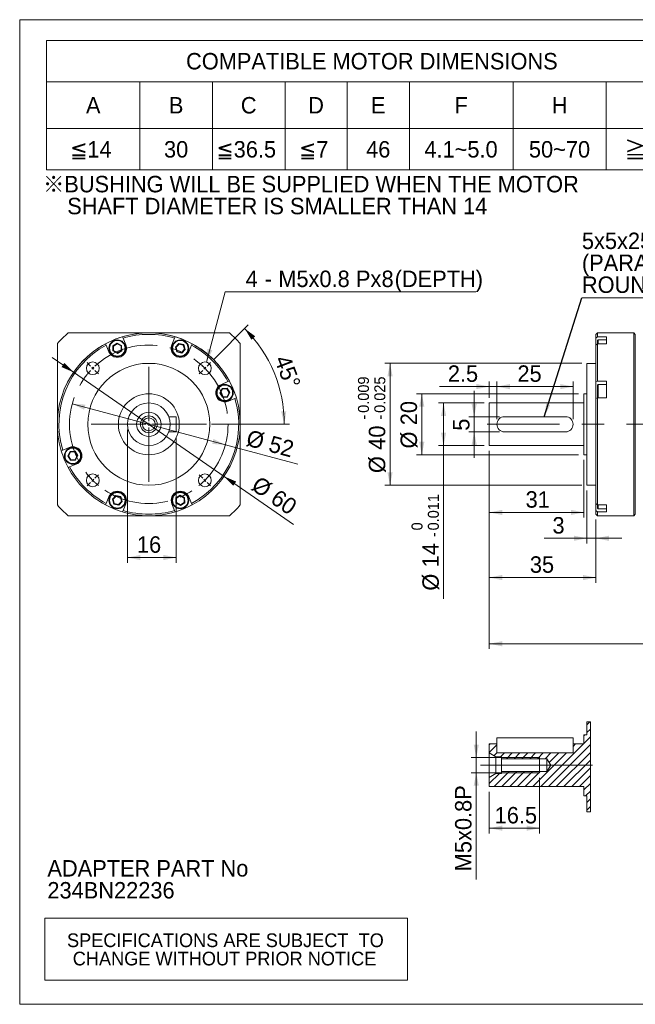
# Model space of a CAD drawing. Header units: millimetres. Extents: x 17 to 488, y 17 to 340.
# Tile 1 of 3: x 17 to 219, y 17 to 340. Entities that reach past the tile are written whole.
import ezdxf

# ---------------------------------------------------------------- set-up
doc = ezdxf.new("R2010")
doc.units = ezdxf.units.MM
doc.header["$LTSCALE"] = 1.7
doc.linetypes.add('CENTERX2', pattern=[20.32, 12.7, -2.54, 2.54, -2.54])
doc.styles.add('SLDTEXTSTYLE0', font='ARIAL.TTF', dxfattribs={"width": 0.948})
doc.styles.add('SLDTEXTSTYLE4', font='ARIAL.TTF', dxfattribs={"width": 0.948, "bigfont": 'bigfont'})
doc.styles.add('SLDTEXTSTYLE5', font='MINGLIU.TTC', dxfattribs={"bigfont": 'bigfont'})
doc.styles.get("Standard").update_dxf_attribs({"font": 'ARIAL.TTF'})
doc.dimstyles.new('SLDDIMSTYLE0', dxfattribs={"dimtxt": 5.23937, "dimasz": 4.25, "dimexe": 0, "dimexo": 0.0625, "dimgap": 1.309843, "dimtad": 1, "dimdec": 4, "dimrnd": 1e-09, "dimzin": 12, "dimdsep": 46, "dimtxsty": 'SLDTEXTSTYLE0', "dimsah": 1, "dimcen": 0.09, "dimadec": 0, "dimazin": 0, "dimtfac": 1, "dimtdec": 4, "dimtmove": 0, "dimatfit": 3, "dimfxl": 0, "dimtolj": 1, "dimtzin": 12, "dimarcsym": 0})
doc.dimstyles.new('SLDDIMSTYLE1', dxfattribs={"dimtxt": 5.23937, "dimasz": 4.25, "dimexe": 0, "dimexo": 0.0625, "dimgap": 1.309843, "dimtad": 1, "dimdec": 4, "dimlfac": 1.7, "dimzin": 12, "dimdsep": 46, "dimtxsty": 'SLDTEXTSTYLE0', "dimsah": 1, "dimcen": 0.09, "dimadec": 4, "dimazin": 0, "dimtfac": 1, "dimtdec": 4, "dimtofl": 0, "dimtmove": 0, "dimatfit": 3, "dimfxl": 0, "dimtolj": 1, "dimtzin": 12, "dimarcsym": 0})
doc.dimstyles.new('SLDDIMSTYLE2', dxfattribs={"dimtxt": 5.23937, "dimasz": 4.25, "dimexe": 0, "dimexo": 0.0625, "dimgap": 1.309843, "dimtad": 1, "dimdec": 4, "dimrnd": 1e-09, "dimzin": 12, "dimdsep": 46, "dimtxsty": 'SLDTEXTSTYLE0', "dimsah": 1, "dimcen": 0.09, "dimadec": 0, "dimazin": 0, "dimtfac": 1, "dimtdec": 4, "dimtofl": 0, "dimtmove": 0, "dimatfit": 3, "dimfxl": 0, "dimtolj": 1, "dimtzin": 12, "dimarcsym": 0})
doc.dimstyles.new('SLDDIMSTYLE3', dxfattribs={"dimtxt": 5.23937, "dimasz": 4.25, "dimexe": 0, "dimexo": 0.0625, "dimgap": 1.309843, "dimtad": 1, "dimdec": 4, "dimrnd": 1e-09, "dimzin": 12, "dimdsep": 46, "dimtxsty": 'SLDTEXTSTYLE0', "dimsah": 1, "dimcen": 0.09, "dimadec": 0, "dimazin": 0, "dimtfac": 1, "dimtdec": 4, "dimtmove": 0, "dimatfit": 3, "dimfxl": 0, "dimtolj": 1, "dimtzin": 12, "dimarcsym": 0})
doc.dimstyles.new('SLDDIMSTYLE4', dxfattribs={"dimtxt": 5.23937, "dimasz": 4.25, "dimexe": 0, "dimexo": 0.0625, "dimgap": 1.309843, "dimtad": 0, "dimtih": 1, "dimtoh": 1, "dimdec": 0, "dimrnd": 1e-09, "dimzin": 12, "dimdsep": 46, "dimtxsty": 'SLDTEXTSTYLE0', "dimsah": 1, "dimcen": 0.09, "dimadec": 0, "dimazin": 0, "dimtfac": 1, "dimtdec": 4, "dimtofl": 0, "dimtmove": 0, "dimatfit": 3, "dimfxl": 0, "dimtolj": 1, "dimtzin": 12, "dimarcsym": 0})
doc.dimstyles.new('SLDDIMSTYLE5', dxfattribs={"dimtxt": 5.23937, "dimasz": 4.25, "dimexe": 0, "dimexo": 0.0625, "dimgap": 1.309843, "dimtad": 1, "dimdec": 4, "dimrnd": 1e-09, "dimzin": 12, "dimdsep": 46, "dimtxsty": 'SLDTEXTSTYLE0', "dimsah": 1, "dimcen": 0.09, "dimadec": 0, "dimazin": 0, "dimtfac": 1, "dimtdec": 4, "dimtofl": 0, "dimtmove": 0, "dimatfit": 3, "dimfxl": 0, "dimtolj": 1, "dimtzin": 12, "dimarcsym": 0})
doc.dimstyles.new('SLDDIMSTYLE6', dxfattribs={"dimtxt": 5.23937, "dimasz": 4.25, "dimexe": 0, "dimexo": 0.0625, "dimgap": 1.309843, "dimtad": 1, "dimdec": 4, "dimrnd": 1e-09, "dimzin": 12, "dimdsep": 46, "dimtxsty": 'SLDTEXTSTYLE0', "dimsah": 1, "dimcen": 0.09, "dimadec": 0, "dimazin": 0, "dimtol": 1, "dimtm": 0.011, "dimtfac": 1, "dimtdec": 3, "dimtofl": 0, "dimtmove": 0, "dimatfit": 3, "dimfxl": 0, "dimtolj": 1, "dimarcsym": 0})
doc.dimstyles.new('SLDDIMSTYLE7', dxfattribs={"dimtxt": 5.23937, "dimasz": 4.25, "dimexe": 0, "dimexo": 0.0625, "dimgap": 1.309843, "dimtad": 1, "dimdec": 4, "dimrnd": 1e-09, "dimzin": 12, "dimdsep": 46, "dimtxsty": 'SLDTEXTSTYLE0', "dimsah": 1, "dimcen": 0.09, "dimadec": 0, "dimazin": 0, "dimtol": 1, "dimtp": -0.009, "dimtm": 0.025, "dimtfac": 1, "dimtdec": 3, "dimtofl": 0, "dimtmove": 0, "dimatfit": 3, "dimfxl": 0, "dimtolj": 1, "dimarcsym": 0})
doc.dimstyles.new('SLDDIMSTYLE9', dxfattribs={"dimtxt": 0, "dimasz": 4.25, "dimexe": 0, "dimexo": 0.0625, "dimgap": 0, "dimtad": 0, "dimtih": 1, "dimtoh": 1, "dimdec": 0, "dimrnd": 1e-09, "dimzin": 0, "dimdsep": 46, "dimtxsty": 'Standard', "dimsah": 1, "dimcen": 0.09, "dimadec": 0, "dimazin": 0, "dimtfac": 4.25, "dimtdec": 0, "dimtofl": 0, "dimtmove": 0, "dimatfit": 3, "dimfxl": 0, "dimtolj": 1, "dimtzin": 0, "dimarcsym": 0})

# ---------------------------------------------------------------- blocks, each defined once
blk = doc.blocks.new('SW_NOTE_0')
at = {"color": 0, "linetype": 'Continuous', "lineweight": 0, "attachment_point": 1, "style": 'SLDTEXTSTYLE0'}
for s, insert, char_height in [('ADAPTER PART No', (0, 6.96), 5.3975), ('234BN22236', (0, -0.24), 5.397)]:
    blk.add_mtext(s, dxfattribs=dict(at, insert=insert, char_height=char_height))
blk = doc.blocks.new('SW_NOTE_1')
at = {"color": 0, "linetype": 'Continuous', "lineweight": 0, "char_height": 5.3975, "attachment_point": 1}
for s, insert, style in [('\\M+181A6BUSHING WILL BE SUPPLIED WHEN THE MOTOR', (0, 6.96), 'SLDTEXTSTYLE4'), ('    SHAFT DIAMETER IS SMALLER THAN 14', (0, -0.24), 'SLDTEXTSTYLE0')]:
    blk.add_mtext(s, dxfattribs=dict(at, insert=insert, style=style))
blk = doc.blocks.new('SW_TABLEANNOTATION_0')
at = {"color": 0, "linetype": 'Continuous', "lineweight": 0}
for p, q in [((0, 0), (0, -42.5)), ((214.2, 0), (0, 0)), ((214.2, -42.5), (214.2, 0)), ((0, -13.6), (214.2, -13.6)), ((30.6, -13.6), (30.6, -42.5)), ((54.4, -13.6), (54.4, -42.5)), ((78.2, -13.6), (78.2, -42.5)), ((98.6, -13.6), (98.6, -42.5)), ((119, -13.6), (119, -42.5)), ((153, -13.6), (153, -42.5)), ((183.6, -13.6), (183.6, -42.5)), ((0, -28.9), (214.2, -28.9)), ((0, -42.5), (214.2, -42.5))]:
    blk.add_line(p, q, dxfattribs=at)
at = {"color": 0, "linetype": 'Continuous', "lineweight": 0, "attachment_point": 1}
for s, insert, char_height, style in [('COMPATIBLE MOTOR DIMENSIONS', (45.73, -4.13), 5.3975, 'SLDTEXTSTYLE0'), ('A', (12.9, -18.58), 5.4, 'SLDTEXTSTYLE0'), ('B', (40.1, -18.58), 5.4, 'SLDTEXTSTYLE0'), ('C', (63.7, -18.58), 5.4, 'SLDTEXTSTYLE0'), ('D', (85.8, -18.58), 5.4, 'SLDTEXTSTYLE0'), ('E', (106.4, -18.58), 5.4, 'SLDTEXTSTYLE0'), ('F', (133.8, -18.58), 5.4, 'SLDTEXTSTYLE0'), ('H', (165.7, -18.58), 5.4, 'SLDTEXTSTYLE0'), ('L', (196.9, -18.58), 5.4, 'SLDTEXTSTYLE0'), ('\\M+1818514', (7.7, -33.03), 5.397, 'SLDTEXTSTYLE4'), ('30', (38.5, -33.03), 5.397, 'SLDTEXTSTYLE0'), ('\\M+1818536.5', (55.7, -33.03), 5.3975, 'SLDTEXTSTYLE4'), ('\\M+181857', (82.8, -33.03), 5.397, 'SLDTEXTSTYLE4'), ('46', (104.8, -33.03), 5.397, 'SLDTEXTSTYLE0'), ('4.1~5.0', (123.91, -33.03), 5.397, 'SLDTEXTSTYLE0'), ('50~70', (158.2, -33.03), 5.397, 'SLDTEXTSTYLE0'), ('\\M+18186', (189.5, -33.25), 5.397, 'SLDTEXTSTYLE5'), ('C-7', (196.7, -33.13), 5.397, 'SLDTEXTSTYLE0')]:
    blk.add_mtext(s, dxfattribs=dict(at, insert=insert, char_height=char_height, style=style))
blk = doc.blocks.new('SW_TABLEANNOTATION_1')
at = {"color": 0, "linetype": 'Continuous', "lineweight": 0}
for p, q in [((0, 0), (0, -20.4)), ((119, 0), (0, 0)), ((119, -20.4), (119, 0)), ((0, -20.4), (119, -20.4))]:
    blk.add_line(p, q, dxfattribs=at)
at = {"color": 0, "linetype": 'Continuous', "lineweight": 0, "char_height": 4.4979, "attachment_point": 1, "style": 'SLDTEXTSTYLE0'}
for s, insert in [('SPECIFICATIONS ARE SUBJECT  TO ', (7.31, -5.03)), ('CHANGE WITHOUT PRIOR NOTICE', (9.19, -11.03))]:
    blk.add_mtext(s, dxfattribs=dict(at, insert=insert))
blk = doc.blocks.new('*D10')
at = {"color": 7, "linetype": 'Continuous', "lineweight": 0}
for q in [(34.24, 214), (108.25, 194.17)]:
    blk.add_line((84.47, 200.54), q, dxfattribs=at)
for points in [[(34.24, 214), (38.13, 212.08), (38.57, 213.72)], [(84.47, 200.54), (80.59, 202.46), (80.15, 200.82)]]:
    blk.add_solid(points, dxfattribs=at)
at = {"color": 7, "linetype": 'Continuous', "lineweight": 0, "char_height": 5.397, "attachment_point": 1, "rotation": 345, "style": 'SLDTEXTSTYLE0'}
for s, insert in [('%%c', (92.34, 205.61)), ('52', (99.72, 203.64))]:
    blk.add_mtext(s, dxfattribs=dict(at, insert=insert))
blk = doc.blocks.new('*D11')
at = {"color": 7, "linetype": 'Continuous', "lineweight": 0}
for p, q in [((80.78, 228.69), (91.99, 239.9)), ((79.94, 207.27), (105.51, 207.27))]:
    blk.add_line(p, q, dxfattribs=at)
blk.add_arc((59.36, 207.27), 44.45, 0, 45, dxfattribs=at)
for points in [[(90.79, 238.7), (93.02, 234.98), (94.27, 236.12)], [(103.81, 207.27), (104.45, 211.55), (102.75, 211.47)]]:
    blk.add_solid(points, dxfattribs=at)
at = {"color": 7, "linetype": 'Continuous', "lineweight": 0, "insert": (105.53, 230.5), "char_height": 5.397, "attachment_point": 1, "rotation": 290.6738, "style": 'SLDTEXTSTYLE0'}
blk.add_mtext('45°', dxfattribs=at)
blk = doc.blocks.new('*D12')
at = {"color": 7, "linetype": 'Continuous', "lineweight": 0}
for p, q in [((52.36, 205.57), (52.36, 161.87)), ((68.36, 203.07), (68.36, 161.87)), ((68.36, 163.57), (52.36, 163.57))]:
    blk.add_line(p, q, dxfattribs=at)
for points in [[(52.36, 163.57), (56.61, 162.72), (56.61, 164.42)], [(68.36, 163.57), (64.11, 164.42), (64.11, 162.72)]]:
    blk.add_solid(points, dxfattribs=at)
at = {"color": 7, "linetype": 'Continuous', "lineweight": 0, "insert": (55.46, 170.53), "char_height": 5.397, "attachment_point": 1, "style": 'SLDTEXTSTYLE0'}
blk.add_mtext('16', dxfattribs=at)
blk = doc.blocks.new('*D13')
at = {"color": 7, "linetype": 'Continuous', "lineweight": 0}
for p, q in [((34.69, 224.34), (27.7, 229.17)), ((84.03, 190.2), (34.69, 224.34)), ((84.03, 190.2), (106.8, 174.45))]:
    blk.add_line(p, q, dxfattribs=at)
blk.add_arc((59.36, 207.27), 30, 20.0041, 148.5671, dxfattribs=at)
for points in [[(34.69, 224.34), (31.68, 227.45), (30.71, 226.06)], [(84.03, 190.2), (87.04, 187.08), (88.01, 188.48)]]:
    blk.add_solid(points, dxfattribs=at)
at = {"color": 7, "linetype": 'Continuous', "lineweight": 0, "char_height": 5.397, "attachment_point": 1, "rotation": 325.3238, "style": 'SLDTEXTSTYLE0'}
for s, insert in [('%%c', (95.67, 190.59)), ('60', (101.95, 186.24))]:
    blk.add_mtext(s, dxfattribs=dict(at, insert=insert))
blk = doc.blocks.new('*D14')
at = {"color": 7, "linetype": 'Continuous', "lineweight": 0}
for p, q in [((78.29, 227.68), (84.45, 250.73)), ((84.45, 250.73), (166.68, 250.73))]:
    blk.add_line(p, q, dxfattribs=at)
blk.add_solid([(78.29, 227.68), (80.2, 231.57), (78.56, 232.01)], dxfattribs=at)
at = {"color": 7, "linetype": 'Continuous', "lineweight": 0, "attachment_point": 1, "style": 'SLDTEXTSTYLE0'}
for s, insert, char_height in [('4', (91.12, 257.69), 5.4), ('M5x0.8', (101.83, 257.69), 5.397), ('Px', (127.3, 257.69), 5.397), ('8', (135.69, 257.69), 5.4), ('(DEPTH)', (140, 257.69), 5.397), (' - ', (95.43, 257.69), 5.397)]:
    blk.add_mtext(s, dxfattribs=dict(at, insert=insert, char_height=char_height))
blk = doc.blocks.new('SW_CENTERMARKSYMBOL_0')
at = {"color": 0, "linetype": 'Continuous', "lineweight": 0}
for p, q in [((-0.71, 0.71), (-1.84, 1.84)), ((0, 0), (-0.35, 0.35)), ((0, 0), (0.35, -0.35)), ((18.38, -17.38), (18.38, 0.5)), ((36.77, 0), (37.12, 0.35)), ((37.48, 0.71), (38.61, 1.84)), ((0.71, -0.71), (1.84, -1.84)), ((36.06, -0.71), (34.93, -1.84)), ((36.77, 0), (36.42, -0.35)), ((17.38, -18.38), (-0.5, -18.38)), ((18.38, -18.38), (17.88, -18.38)), ((18.38, -18.38), (18.38, -17.88)), ((18.38, -18.38), (18.88, -18.38)), ((18.38, -18.38), (18.38, -18.88)), ((19.38, -18.38), (37.27, -18.38)), ((18.38, -19.38), (18.38, -37.27)), ((0.71, -36.06), (1.84, -34.93)), ((36.06, -36.06), (34.93, -34.93)), ((-0.71, -37.48), (-1.84, -38.61)), ((0, -36.77), (-0.35, -37.12)), ((0, -36.77), (0.35, -36.42)), ((36.77, -36.77), (36.42, -36.42)), ((36.77, -36.77), (37.12, -37.12)), ((37.48, -37.48), (38.61, -38.61))]:
    blk.add_line(p, q, dxfattribs=at)
for start, end in [(135, 136.1018), (133.8982, 135), (129.2704, 132.7963), (47.2037, 50.7296), (45, 46.1018), (137.2037, 140.7296), (43.8982, 45), (39.2704, 42.7963), (219.2704, 222.7963), (317.2037, 320.7296), (223.8982, 225), (225, 226.1018), (227.2037, 230.7296), (309.2704, 312.7963), (313.8982, 315), (315, 316.1018)]:
    blk.add_arc((18.38, -18.38), 26, start, end, dxfattribs=at)
blk = doc.blocks.new('*D16')
at = {"color": 7, "linetype": 'Continuous', "lineweight": 0}
for p, q in [((166.09, 209.77), (166.09, 218.27)), ((174.35, 209.77), (164.39, 209.77)), ((166.09, 209.77), (166.09, 204.77)), ((174.35, 204.77), (164.39, 204.77)), ((166.09, 204.77), (166.09, 196.27))]:
    blk.add_line(p, q, dxfattribs=at)
for points in [[(166.09, 209.77), (166.94, 214.02), (165.24, 214.02)], [(166.09, 204.77), (165.24, 200.52), (166.94, 200.52)]]:
    blk.add_solid(points, dxfattribs=at)
at = {"color": 7, "linetype": 'Continuous', "lineweight": 0, "insert": (159.14, 205.16), "char_height": 5.4, "attachment_point": 1, "rotation": 90, "style": 'SLDTEXTSTYLE0'}
blk.add_mtext('5', dxfattribs=at)
blk = doc.blocks.new('*D17')
at = {"color": 7, "linetype": 'Continuous', "lineweight": 0}
for p, q in [((169.35, 214.27), (154.35, 214.27)), ((156.05, 214.27), (156.05, 200.27)), ((169.35, 200.27), (154.35, 200.27)), ((156.05, 200.27), (156.05, 150))]:
    blk.add_line(p, q, dxfattribs=at)
for points in [[(156.05, 214.27), (155.2, 210.02), (156.9, 210.02)], [(156.05, 200.27), (156.9, 204.52), (155.2, 204.52)]]:
    blk.add_solid(points, dxfattribs=at)
at = {"color": 7, "linetype": 'Continuous', "lineweight": 0, "attachment_point": 1, "rotation": 90, "style": 'SLDTEXTSTYLE0'}
for s, insert, char_height in [('0.011', (150.9, 172.46), 3.598), ('0', (145.54, 172.46), 3.6), ('-', (150.9, 170.26), 3.6), ('14', (149.09, 160.34), 5.397), ('%%c', (149.09, 152.7), 5.397)]:
    blk.add_mtext(s, dxfattribs=dict(at, insert=insert, char_height=char_height))
blk = doc.blocks.new('*D18')
at = {"color": 7, "linetype": 'Continuous', "lineweight": 0}
for p, q in [((200.35, 217.27), (147.2, 217.27)), ((148.9, 217.27), (148.9, 197.27)), ((200.35, 197.27), (147.2, 197.27))]:
    blk.add_line(p, q, dxfattribs=at)
for points in [[(148.9, 217.27), (148.05, 213.02), (149.75, 213.02)], [(148.9, 197.27), (149.75, 201.52), (148.05, 201.52)]]:
    blk.add_solid(points, dxfattribs=at)
at = {"color": 7, "linetype": 'Continuous', "lineweight": 0, "char_height": 5.397, "attachment_point": 1, "rotation": 90, "style": 'SLDTEXTSTYLE0'}
for s, insert in [('20', (141.94, 206.97)), ('%%c', (141.94, 199.33))]:
    blk.add_mtext(s, dxfattribs=dict(at, insert=insert))
blk = doc.blocks.new('*D19')
at = {"color": 7, "linetype": 'Continuous', "lineweight": 0}
for p, q in [((201.35, 227.27), (136.78, 227.27)), ((138.48, 227.27), (138.48, 187.27)), ((201.35, 187.27), (136.78, 187.27))]:
    blk.add_line(p, q, dxfattribs=at)
for points in [[(138.48, 227.27), (137.63, 223.02), (139.33, 223.02)], [(138.48, 187.27), (139.33, 191.52), (137.63, 191.52)]]:
    blk.add_solid(points, dxfattribs=at)
at = {"color": 7, "linetype": 'Continuous', "lineweight": 0, "attachment_point": 1, "rotation": 90, "style": 'SLDTEXTSTYLE0'}
for s, insert, char_height in [('0.009', (127.97, 211.03), 3.598), ('0.025', (133.33, 211.03), 3.598), ('-', (127.97, 208.83), 3.6), ('-', (133.33, 208.83), 3.6), ('40', (131.52, 198.91), 5.397), ('%%c', (131.52, 191.27), 5.397)]:
    blk.add_mtext(s, dxfattribs=dict(at, insert=insert, char_height=char_height))
blk = doc.blocks.new('*D20')
at = {"color": 7, "linetype": 'Continuous', "lineweight": 0}
for p, q in [((171.05, 219.64), (154.75, 219.64)), ((171.05, 215.97), (171.05, 221.34)), ((171.05, 219.64), (173.55, 219.64)), ((173.55, 208.97), (173.55, 221.34)), ((173.55, 219.64), (182.05, 219.64))]:
    blk.add_line(p, q, dxfattribs=at)
for points in [[(171.05, 219.64), (166.8, 220.49), (166.8, 218.79)], [(173.55, 219.64), (177.8, 218.79), (177.8, 220.49)]]:
    blk.add_solid(points, dxfattribs=at)
at = {"color": 7, "linetype": 'Continuous', "lineweight": 0, "insert": (157.45, 226.6), "char_height": 5.397, "attachment_point": 1, "style": 'SLDTEXTSTYLE0'}
blk.add_mtext('2.5', dxfattribs=at)
blk = doc.blocks.new('*D21')
at = {"color": 7, "linetype": 'Continuous', "lineweight": 0}
for p, q in [((173.55, 208.97), (173.55, 221.34)), ((173.55, 219.64), (198.55, 219.64)), ((198.55, 208.97), (198.55, 221.34))]:
    blk.add_line(p, q, dxfattribs=at)
for points in [[(173.55, 219.64), (177.8, 218.79), (177.8, 220.49)], [(198.55, 219.64), (194.3, 220.49), (194.3, 218.79)]]:
    blk.add_solid(points, dxfattribs=at)
at = {"color": 7, "linetype": 'Continuous', "lineweight": 0, "insert": (180.28, 226.6), "char_height": 5.397, "attachment_point": 1, "style": 'SLDTEXTSTYLE0'}
blk.add_mtext('25', dxfattribs=at)
blk = doc.blocks.new('*D22')
at = {"color": 7, "linetype": 'Continuous', "lineweight": 0}
for p, q in [((171.05, 198.57), (171.05, 176.66)), ((202.05, 195.57), (202.05, 176.66)), ((171.05, 178.36), (202.05, 178.36))]:
    blk.add_line(p, q, dxfattribs=at)
for points in [[(171.05, 178.36), (175.3, 177.51), (175.3, 179.21)], [(202.05, 178.36), (197.8, 179.21), (197.8, 177.51)]]:
    blk.add_solid(points, dxfattribs=at)
at = {"color": 7, "linetype": 'Continuous', "lineweight": 0, "insert": (182.96, 185.32), "char_height": 5.397, "attachment_point": 1, "style": 'SLDTEXTSTYLE0'}
blk.add_mtext('31', dxfattribs=at)
blk = doc.blocks.new('*D23')
at = {"color": 7, "linetype": 'Continuous', "lineweight": 0}
for p, q in [((171.05, 198.57), (171.05, 133.57)), ((312.95, 175.57), (312.95, 133.57)), ((171.05, 135.27), (312.95, 135.27))]:
    blk.add_line(p, q, dxfattribs=at)
for points in [[(171.05, 135.27), (175.3, 134.42), (175.3, 136.12)], [(312.95, 135.27), (308.7, 136.12), (308.7, 134.42)]]:
    blk.add_solid(points, dxfattribs=at)
at = {"color": 7, "linetype": 'Continuous', "lineweight": 0, "insert": (235.76, 142.23), "char_height": 5.397, "attachment_point": 1, "style": 'SLDTEXTSTYLE0'}
blk.add_mtext('141.9', dxfattribs=at)
blk = doc.blocks.new('*D24')
at = {"color": 7, "linetype": 'Continuous', "lineweight": 0}
for p, q in [((203.05, 185.57), (203.05, 168.18)), ((206.05, 176.07), (206.05, 168.18)), ((203.05, 169.88), (189.07, 169.88)), ((203.05, 169.88), (206.05, 169.88)), ((206.05, 169.88), (214.55, 169.88))]:
    blk.add_line(p, q, dxfattribs=at)
for points in [[(203.05, 169.88), (198.8, 170.73), (198.8, 169.03)], [(206.05, 169.88), (210.3, 169.03), (210.3, 170.73)]]:
    blk.add_solid(points, dxfattribs=at)
at = {"color": 7, "linetype": 'Continuous', "lineweight": 0, "insert": (191.77, 176.83), "char_height": 5.4, "attachment_point": 1, "style": 'SLDTEXTSTYLE0'}
blk.add_mtext('3', dxfattribs=at)
blk = doc.blocks.new('*D25')
at = {"color": 7, "linetype": 'Continuous', "lineweight": 0}
for p, q in [((171.05, 198.57), (171.05, 155.3)), ((206.05, 176.07), (206.05, 155.3)), ((206.05, 157), (171.05, 157))]:
    blk.add_line(p, q, dxfattribs=at)
for points in [[(171.05, 157), (175.3, 156.15), (175.3, 157.85)], [(206.05, 157), (201.8, 157.85), (201.8, 156.15)]]:
    blk.add_solid(points, dxfattribs=at)
at = {"color": 7, "linetype": 'Continuous', "lineweight": 0, "insert": (184.36, 163.96), "char_height": 5.397, "attachment_point": 1, "style": 'SLDTEXTSTYLE0'}
blk.add_mtext('35', dxfattribs=at)
blk = doc.blocks.new('SW_NOTE_2')
at = {"color": 0, "linetype": 'Continuous', "lineweight": 0}
for p, q in [((0, 0), (57.17, 0)), ((57.17, 0), (0, 0)), ((0, 0), (57.17, 0)), ((57.17, 0), (0, 0)), ((0, 0), (57.17, 0)), ((57.17, 0), (0, 0))]:
    blk.add_line(p, q, dxfattribs=at)
at = {"color": 0, "linetype": 'Continuous', "lineweight": 0, "attachment_point": 1, "style": 'SLDTEXTSTYLE0'}
for s, insert, char_height in [('5x5x25L', (0, 21.35), 5.397), ('(PARALLEL KEY,', (0, 14.15), 5.3975), ('ROUND-ENDED)', (0, 6.96), 5.3975)]:
    blk.add_mtext(s, dxfattribs=dict(at, insert=insert, char_height=char_height))
blk = doc.blocks.new('SW_HATCH_0')
at = {"color": 0, "linetype": 'Continuous', "lineweight": 0}
for p, q in [((0, 27.99), (0.99, 28.98)), ((0, 25.44), (1.16, 26.61)), ((-1, 24.44), (-0.68, 24.77)), ((-1, 21.9), (1.16, 24.06)), ((-32, 21.43), (-31.67, 21.77)), ((-32, 18.89), (-29.5, 21.39)), ((-15.13, 7.77), (-1.13, 21.77)), ((-12.59, 7.77), (1.16, 21.52)), ((-4.5, 20.94), (-3.68, 21.77)), ((-30.46, 17.88), (-29.5, 18.84)), ((-28.28, 17.52), (-27.03, 18.77)), ((-26.39, 16.87), (-24.49, 18.77)), ((-23.84, 16.87), (-21.94, 18.77)), ((-21.3, 16.87), (-19.4, 18.77)), ((-18.75, 16.87), (-16.85, 18.77)), ((-17.68, 7.77), (-6.68, 18.77)), ((-16.21, 16.87), (-14.31, 18.77)), ((-13.67, 16.87), (-11.77, 18.77)), ((-12.36, 15.63), (-9.22, 18.77)), ((-10.04, 7.77), (1.16, 18.97)), ((-7.5, 7.77), (1.16, 16.43)), ((-4.96, 7.77), (1.16, 13.89)), ((-32, 8.71), (-28.69, 12.02)), ((-30.4, 7.77), (-25.5, 12.67)), ((-27.85, 7.77), (-22.95, 12.67)), ((-25.31, 7.77), (-20.41, 12.67)), ((-22.77, 7.77), (-17.87, 12.67)), ((-20.22, 7.77), (-15.32, 12.67)), ((-2.41, 7.77), (1.16, 11.34)), ((-1, 6.63), (1.16, 8.8)), ((-0.32, 4.77), (1.16, 6.25)), ((0, 2.54), (1.16, 3.71)), ((0, 0), (1.16, 1.16))]:
    blk.add_line(p, q, dxfattribs=at)
blk = doc.blocks.new('*D43')
at = {"color": 7, "linetype": 'Continuous', "lineweight": 0}
for p, q in [((166.77, 97.94), (166.77, 106.44)), ((185.85, 97.94), (165.07, 97.94)), ((166.77, 92.94), (166.77, 97.94)), ((185.85, 92.94), (165.07, 92.94)), ((166.77, 92.94), (166.77, 57.89))]:
    blk.add_line(p, q, dxfattribs=at)
for points in [[(166.77, 97.94), (167.62, 102.19), (165.92, 102.19)], [(166.77, 92.94), (165.92, 88.69), (167.62, 88.69)]]:
    blk.add_solid(points, dxfattribs=at)
at = {"color": 7, "linetype": 'Continuous', "lineweight": 0, "attachment_point": 1, "rotation": 90, "style": 'SLDTEXTSTYLE0'}
for s, insert, char_height in [('x0.8P', (159.81, 70.58), 5.397), ('5', (159.81, 66.59), 5.4), ('M', (159.81, 60.59), 5.4)]:
    blk.add_mtext(s, dxfattribs=dict(at, insert=insert, char_height=char_height))
blk = doc.blocks.new('*D44')
at = {"color": 7, "linetype": 'Continuous', "lineweight": 0}
for p, q in [((187.55, 91.24), (187.55, 73.08)), ((171.05, 86.74), (171.05, 73.08)), ((171.05, 74.78), (187.55, 74.78))]:
    blk.add_line(p, q, dxfattribs=at)
for points in [[(171.05, 74.78), (175.3, 73.93), (175.3, 75.63)], [(187.55, 74.78), (183.3, 75.63), (183.3, 73.93)]]:
    blk.add_solid(points, dxfattribs=at)
at = {"color": 7, "linetype": 'Continuous', "lineweight": 0, "insert": (172.81, 81.74), "char_height": 5.397, "attachment_point": 1, "style": 'SLDTEXTSTYLE0'}
blk.add_mtext('16.5', dxfattribs=at)

msp = doc.modelspace()

# ---------------------------------------------------------------- linework, layer by layer
at = {"color": 7, "linetype": 'Continuous', "lineweight": 0}
for p, q in [((17, 340), (487.9, 340)), ((17, 17), (17, 340)), ((175.045284, 97.943779), (187.545283, 97.943779)), ((187.545283, 92.943779), (187.545283, 97.943779)), ((175.045284, 92.943779), (187.545283, 92.943779)), ((17, 17), (487.9, 17))]:
    msp.add_line(p, q, dxfattribs=at)
at = {"color": 7, "linetype": 'Continuous', "lineweight": 15}
for p, q in [((85.815914, 237.269085), (32.900887, 237.269085)), ((50.899405, 235.530285), (50.707083, 235.994591)), ((68.009718, 235.994591), (67.817396, 235.530285)), ((206.545283, 237.269085), (206.045283, 236.769085)), ((206.045283, 235.530285), (206.045283, 236.769085)), ((206.545283, 235.994591), (206.045283, 235.530285)), ((218.445283, 237.269085), (206.545283, 237.269085)), ((206.545283, 237.269085), (206.545283, 235.994591)), ((206.545283, 235.994591), (209.545283, 235.994591)), ((209.545283, 235.994591), (209.545283, 233.698491)), ((218.945283, 236.769085), (218.445283, 237.269085)), ((218.445283, 177.269085), (218.445283, 237.269085)), ((218.945283, 177.769085), (218.945283, 236.769085)), ((29.3584, 233.726598), (29.3584, 180.811572)), ((45.163806, 233.698491), (45.356128, 233.234184)), ((46.254309, 231.065782), (45.356128, 233.234184)), ((47.551458, 233.007063), (48.975661, 233.887393)), ((47.601745, 231.333503), (47.551458, 233.007063)), ((47.754836, 232.897652), (47.551458, 233.007063)), ((48.982597, 233.656557), (47.754836, 232.897652)), ((47.754836, 232.897652), (47.798187, 231.454927)), ((48.975661, 233.887393), (50.45015, 233.094163)), ((48.975661, 233.887393), (48.982597, 233.656557)), ((50.253708, 232.972738), (48.982597, 233.656557)), ((50.45015, 233.094163), (50.253708, 232.972738)), ((50.297059, 231.530013), (50.253708, 232.972738)), ((50.45015, 233.094163), (50.500437, 231.420602)), ((50.899405, 235.530285), (51.797586, 233.361883)), ((66.919215, 233.361883), (67.817396, 235.530285)), ((68.061303, 232.598408), (69.20913, 233.817353)), ((68.543025, 230.994888), (68.061303, 232.598408)), ((68.286068, 232.545364), (68.061303, 232.598408)), ((69.275575, 233.596177), (68.286068, 232.545364)), ((69.20913, 233.817353), (70.838681, 233.432777)), ((69.275575, 233.596177), (69.20913, 233.817353)), ((70.68036, 233.264647), (69.275575, 233.596177)), ((70.838681, 233.432777), (70.68036, 233.264647)), ((71.095638, 231.882302), (70.68036, 233.264647)), ((70.838681, 233.432777), (71.320404, 231.829257)), ((73.360673, 233.234184), (72.462492, 231.065782)), ((73.360673, 233.234184), (73.552995, 233.698491)), ((89.3584, 180.811572), (89.3584, 233.726598)), ((206.045283, 233.361883), (206.045283, 235.530285)), ((206.045283, 233.234184), (206.545283, 233.698491)), ((206.045283, 233.239235), (206.045283, 233.361883)), ((206.045283, 221.271358), (206.045283, 233.234184)), ((206.745283, 234.963833), (206.545283, 234.763833)), ((206.545283, 233.728502), (206.545283, 234.763833)), ((206.545283, 233.698491), (206.545283, 221.46368)), ((209.545283, 233.698491), (206.545283, 233.698491)), ((209.545283, 234.963833), (206.745283, 234.963833)), ((206.745283, 234.963833), (206.745283, 233.698491)), ((47.798187, 231.454927), (47.601745, 231.333503)), ((49.076235, 230.540272), (47.601745, 231.333503)), ((47.798187, 231.454927), (49.069299, 230.771108)), ((49.069299, 230.771108), (50.297059, 231.530013)), ((49.069299, 230.771108), (49.076235, 230.540272)), ((50.500437, 231.420602), (49.076235, 230.540272)), ((50.500437, 231.420602), (50.297059, 231.530013)), ((68.286068, 232.545364), (68.701347, 231.163019)), ((68.701347, 231.163019), (68.543025, 230.994888)), ((70.172576, 230.610313), (68.543025, 230.994888)), ((68.701347, 231.163019), (70.106131, 230.831488)), ((70.106131, 230.831488), (71.095638, 231.882302)), ((70.172576, 230.610313), (70.106131, 230.831488)), ((71.320404, 231.829257), (70.172576, 230.610313)), ((71.320404, 231.829257), (71.095638, 231.882302)), ((206.045283, 227.269085), (203.045283, 227.269085)), ((203.045283, 187.269085), (203.045283, 227.269085)), ((83.155098, 220.373177), (85.323499, 221.271358)), ((85.787806, 221.46368), (85.323499, 221.271358)), ((206.545283, 221.46368), (206.045283, 221.271358)), ((206.045283, 220.373177), (206.045283, 221.271358)), ((206.045283, 215.728081), (206.045283, 220.373177)), ((206.545283, 221.46368), (209.545283, 221.46368)), ((206.745283, 220.351538), (206.545283, 220.151538)), ((206.545283, 215.920403), (206.545283, 220.151538)), ((209.545283, 220.351538), (206.745283, 220.351538)), ((206.745283, 220.351538), (206.745283, 215.920403)), ((209.545283, 221.46368), (209.545283, 215.920403)), ((82.629587, 217.551251), (83.422818, 219.02574)), ((82.860423, 217.558187), (82.629587, 217.551251)), ((83.509917, 216.127049), (82.629587, 217.551251)), ((83.544243, 218.829299), (82.860423, 217.558187)), ((82.860423, 217.558187), (83.619329, 216.330426)), ((83.422818, 219.02574), (85.096378, 219.076027)), ((83.544243, 218.829299), (83.422818, 219.02574)), ((84.986967, 218.872649), (83.544243, 218.829299)), ((84.986967, 218.872649), (85.096378, 219.076027)), ((85.745872, 217.644889), (84.986967, 218.872649)), ((85.062053, 216.373777), (85.745872, 217.644889)), ((85.096378, 219.076027), (85.976708, 217.651825)), ((85.976708, 217.651825), (85.183478, 216.177336)), ((85.976708, 217.651825), (85.745872, 217.644889)), ((203.045283, 217.269085), (202.045283, 217.269085)), ((202.045283, 217.269085), (202.045283, 207.269085)), ((83.509917, 216.127049), (83.619329, 216.330426)), ((85.183478, 216.177336), (83.509917, 216.127049)), ((83.619329, 216.330426), (85.062053, 216.373777)), ((85.183478, 216.177336), (85.062053, 216.373777)), ((87.6196, 215.728081), (85.451198, 214.829899)), ((87.6196, 215.728081), (88.083907, 215.920403)), ((202.045283, 214.269085), (171.045283, 214.269085)), ((171.045283, 214.269085), (171.045283, 207.269085)), ((206.045283, 215.728081), (206.545283, 215.920403)), ((206.045283, 181.303986), (206.045283, 215.728081)), ((206.545283, 215.920403), (206.545283, 180.83968)), ((209.545283, 215.920403), (206.545283, 215.920403)), ((65.896749, 209.769085), (68.3584, 209.769085)), ((68.3584, 204.769085), (68.3584, 209.769085)), ((171.045283, 207.269085), (171.045283, 200.269085)), ((176.045283, 209.769085), (196.045283, 209.769085)), ((202.045283, 207.269085), (202.045283, 197.269085)), ((65.896749, 204.769085), (68.3584, 204.769085)), ((196.045283, 204.769085), (176.045283, 204.769085)), ((171.045283, 200.269085), (202.045283, 200.269085)), ((31.097201, 198.81009), (30.632894, 198.617768)), ((31.097201, 198.81009), (33.265603, 199.708271)), ((32.740093, 196.886346), (33.533323, 198.360835)), ((33.654748, 198.164393), (32.970929, 196.893282)), ((33.533323, 198.360835), (35.206883, 198.411122)), ((33.533323, 198.360835), (33.654748, 198.164393)), ((35.097472, 198.207744), (33.654748, 198.164393)), ((35.206883, 198.411122), (35.097472, 198.207744)), ((35.856378, 196.979983), (35.097472, 198.207744)), ((35.206883, 198.411122), (36.087214, 196.98692)), ((202.045283, 197.269085), (203.045283, 197.269085)), ((32.740093, 196.886346), (32.970929, 196.893282)), ((33.620423, 195.462143), (32.740093, 196.886346)), ((32.970929, 196.893282), (33.729834, 195.665521)), ((35.561703, 194.164994), (33.393302, 193.266813)), ((33.729834, 195.665521), (33.620423, 195.462143)), ((35.293983, 195.51243), (33.620423, 195.462143)), ((33.729834, 195.665521), (35.172558, 195.708872)), ((35.172558, 195.708872), (35.856378, 196.979983)), ((35.172558, 195.708872), (35.293983, 195.51243)), ((36.087214, 196.98692), (35.293983, 195.51243)), ((35.856378, 196.979983), (36.087214, 196.98692)), ((32.928995, 193.07449), (33.393302, 193.266813)), ((203.045283, 187.269085), (206.045283, 187.269085)), ((45.356128, 181.303986), (45.163806, 180.83968)), ((45.356128, 181.303986), (46.254309, 183.472388)), ((47.396397, 182.708914), (48.544225, 183.927858)), ((47.87812, 181.105394), (47.396397, 182.708914)), ((47.396397, 182.708914), (47.621163, 182.655869)), ((48.610669, 183.706683), (47.621163, 182.655869)), ((47.621163, 182.655869), (48.036441, 181.273524)), ((47.87812, 181.105394), (48.036441, 181.273524)), ((49.507671, 180.720818), (47.87812, 181.105394)), ((48.036441, 181.273524), (49.441226, 180.941993)), ((48.544225, 183.927858), (50.173775, 183.543282)), ((48.544225, 183.927858), (48.610669, 183.706683)), ((50.015454, 183.375152), (48.610669, 183.706683)), ((49.441226, 180.941993), (50.430733, 181.992807)), ((49.441226, 180.941993), (49.507671, 180.720818)), ((50.655498, 181.939762), (49.507671, 180.720818)), ((50.015454, 183.375152), (50.173775, 183.543282)), ((50.430733, 181.992807), (50.015454, 183.375152)), ((50.173775, 183.543282), (50.655498, 181.939762)), ((50.430733, 181.992807), (50.655498, 181.939762)), ((51.797586, 181.176288), (50.899405, 179.007886)), ((67.817396, 179.007886), (66.919215, 181.176288)), ((68.216364, 183.117568), (69.640566, 183.997898)), ((68.266651, 181.444008), (68.216364, 183.117568)), ((68.216364, 183.117568), (68.419742, 183.008157)), ((68.266651, 181.444008), (68.463092, 181.565433)), ((69.74114, 180.650777), (68.266651, 181.444008)), ((69.647502, 183.767062), (68.419742, 183.008157)), ((68.419742, 183.008157), (68.463092, 181.565433)), ((68.463092, 181.565433), (69.734204, 180.881613)), ((69.647502, 183.767062), (69.640566, 183.997898)), ((69.640566, 183.997898), (71.115055, 183.204668)), ((70.918614, 183.083243), (69.647502, 183.767062)), ((69.734204, 180.881613), (70.961965, 181.640519)), ((69.74114, 180.650777), (69.734204, 180.881613)), ((71.165342, 181.531107), (69.74114, 180.650777)), ((70.918614, 183.083243), (71.115055, 183.204668)), ((70.961965, 181.640519), (70.918614, 183.083243)), ((70.961965, 181.640519), (71.165342, 181.531107)), ((71.115055, 183.204668), (71.165342, 181.531107)), ((72.462492, 183.472388), (73.360673, 181.303986)), ((73.552995, 180.83968), (73.360673, 181.303986)), ((206.545283, 180.83968), (206.045283, 181.303986)), ((206.045283, 181.176288), (206.045283, 181.298346)), ((206.045283, 179.007886), (206.045283, 181.176288)), ((50.707083, 178.543579), (50.899405, 179.007886)), ((67.817396, 179.007886), (68.009718, 178.543579)), ((206.045283, 179.007886), (206.545283, 178.543579)), ((206.045283, 177.769085), (206.045283, 179.007886)), ((206.045283, 177.769085), (206.545283, 177.269085)), ((206.545283, 180.83968), (209.545283, 180.83968)), ((206.545283, 179.774338), (206.545283, 180.828715)), ((206.545283, 179.774338), (206.745283, 179.574338)), ((206.545283, 178.543579), (206.545283, 177.269085)), ((209.545283, 178.543579), (206.545283, 178.543579)), ((206.745283, 180.83968), (206.745283, 179.574338)), ((206.745283, 179.574338), (209.545283, 179.574338)), ((209.545283, 180.83968), (209.545283, 178.543579)), ((218.445283, 177.269085), (218.945283, 177.769085)), ((32.900887, 177.269085), (85.815914, 177.269085)), ((206.545283, 177.269085), (218.445283, 177.269085)), ((203.045281, 105.443778), (203.045281, 109.660026)), ((173.545281, 104.443778), (173.545281, 99.443779)), ((176.045286, 104.443778), (173.545281, 104.443778)), ((196.045282, 104.443778), (176.045286, 104.443778)), ((198.545283, 104.443778), (196.045282, 104.443778)), ((198.545283, 99.443779), (198.545283, 104.443778)), ((203.045281, 105.443778), (202.045283, 105.443778)), ((202.045283, 105.443778), (202.045283, 102.443779)), ((173.545281, 102.443779), (171.045283, 102.443779)), ((171.045283, 102.443779), (171.045283, 99.443779)), ((173.545281, 99.443779), (173.545281, 102.443779)), ((202.045283, 102.443779), (198.545283, 102.443779)), ((198.545283, 102.443779), (198.545283, 99.443779)), ((171.045283, 99.443779), (173.210347, 98.193779)), ((171.045283, 91.443778), (171.045283, 99.443779)), ((173.210347, 92.693779), (173.210347, 98.193779)), ((173.210347, 98.193779), (175.045284, 98.193779)), ((176.045286, 99.443779), (173.545281, 99.443779)), ((175.045284, 98.193779), (175.045284, 97.543779)), ((189.945283, 97.543779), (175.045284, 97.543779)), ((175.045284, 97.543779), (175.045284, 93.343779)), ((196.045282, 99.443779), (176.045286, 99.443779)), ((189.945283, 97.543779), (189.945283, 93.343779)), ((191.207091, 95.443779), (189.945283, 97.543779)), ((198.545283, 99.443779), (196.045282, 99.443779)), ((189.945283, 93.343779), (191.207091, 95.443779)), ((173.210347, 92.693779), (171.045283, 91.443778)), ((171.045283, 91.443778), (171.045283, 88.443778)), ((175.045284, 92.693779), (173.210347, 92.693779)), ((175.045284, 93.343779), (189.945283, 93.343779)), ((175.045284, 93.343779), (175.045284, 92.693779)), ((171.045283, 88.443778), (202.045283, 88.443778)), ((202.045283, 88.443778), (202.045283, 85.443779)), ((202.045283, 85.443779), (203.045281, 85.443779)), ((203.045281, 80.107391), (203.045281, 85.443779))]:
    msp.add_line(p, q, dxfattribs=at)
at = {"color": 7, "linetype": 'CENTERX2', "lineweight": 0, "ltscale": 1.7}
for p, q in [((311.505473, 207.269085), (170.295283, 207.269085)), ((204.888443, 95.443779), (167.916054, 95.443779))]:
    msp.add_line(p, q, dxfattribs=at)
at = {"color": 7, "linetype": 'Continuous', "lineweight": 0, "flags": 128}
msp.add_lwpolyline([(203.045281, 80.107391), (204.209438, 80.107391), (204.209438, 81.841154), (204.209438, 84.38556), (204.209438, 86.929966), (204.209438, 89.474371), (204.209438, 92.018777), (204.209438, 94.563183), (204.209438, 97.107588), (204.209438, 99.651995), (204.209438, 102.1964), (204.209438, 104.740806), (204.209438, 107.285214), (204.209438, 109.660026), (204.039844, 109.660026), (203.045281, 109.660026)], dxfattribs=at)
at = {"color": 7, "linetype": 'CENTERX2', "lineweight": 0}
msp.add_circle((59.3584, 207.269085), 26, dxfattribs=at)
at = {"color": 7, "linetype": 'Continuous', "lineweight": 15}
for centre, radius in [((49.025948, 232.213833), 2.75), ((49.025948, 232.213833), 2.55), ((69.690853, 232.213833), 2.75), ((69.690853, 232.213833), 2.55), ((40.973624, 225.653862), 2.1), ((59.3584, 207.269085), 20), ((77.743177, 225.653862), 2.1), ((84.303148, 217.601538), 2.75), ((84.303148, 217.601538), 2.55), ((59.3584, 207.269085), 10), ((59.3584, 207.269085), 7), ((59.3584, 207.269085), 4), ((59.3584, 207.269085), 2.75), ((59.3584, 207.269085), 2.1), ((34.413653, 196.936633), 2.75), ((34.413653, 196.936633), 2.55), ((40.973624, 188.884309), 2.1), ((77.743177, 188.884309), 2.1), ((49.025948, 182.324338), 2.75), ((49.025948, 182.324338), 2.55), ((69.690853, 182.324338), 2.75), ((69.690853, 182.324338), 2.55)]:
    msp.add_circle(centre, radius, dxfattribs=at)
for centre, radius, start, end in [((59.3584, 207.269085), 40, 131.40962211, 138.59037789), ((59.3584, 207.269085), 30, 106.76082952, 118.23917048), ((59.3584, 207.269085), 30, 73.23917048, 106.76082952), ((59.3584, 207.269085), 29.5, 73.3367796, 106.6632204), ((59.3584, 207.269085), 30, 61.76082952, 73.23917048), ((59.3584, 207.269085), 40, 41.40962211, 48.59037789), ((59.3584, 207.269085), 30, 118.23917048, 196.76082952), ((59.3584, 207.269085), 29.5, 118.3367796, 196.6632204), ((49.025948, 232.213833), 3, 202.5, 22.5), ((69.690853, 232.213833), 3, 157.5, 337.5), ((59.3584, 207.269085), 29.5, 28.3367796, 61.6632204), ((59.3584, 207.269085), 30, 28.23917048, 61.76082952), ((84.303148, 217.601538), 3, 112.5, 292.5), ((59.3584, 207.269085), 30, 16.76082952, 28.23917048), ((59.3584, 207.269085), 29.5, 298.3367796, 16.6632204), ((59.3584, 207.269085), 30, 298.23917048, 16.76082952), ((176.045283, 207.269085), 2.5, 90, 270), ((196.045283, 207.269085), 2.5, 270, 90), ((59.3584, 207.269085), 30, 196.76082952, 208.23917048), ((34.413653, 196.936633), 3, 292.5, 112.5), ((59.3584, 207.269085), 30, 208.23917048, 241.76082952), ((59.3584, 207.269085), 29.5, 208.3367796, 241.6632204), ((49.025948, 182.324338), 3, 337.5, 157.5), ((69.690853, 182.324338), 3, 22.5, 202.5), ((59.3584, 207.269085), 40, 221.40962211, 228.59037789), ((59.3584, 207.269085), 30, 241.76082952, 253.23917048), ((59.3584, 207.269085), 30, 253.23917048, 286.76082952), ((59.3584, 207.269085), 29.5, 253.3367796, 286.6632204), ((59.3584, 207.269085), 30, 286.76082952, 298.23917048), ((59.3584, 207.269085), 40, 311.40962211, 318.59037789)]:
    msp.add_arc(centre, radius, start, end, dxfattribs=at)

# ---------------------------------------------------------------- block references
at = {"color": 7, "linetype": 'Continuous', "lineweight": 0}
for name, p in [('SW_TABLEANNOTATION_0', (25.840533, 333.210353)), ('SW_NOTE_1', (24.65, 281.803333)), ('SW_NOTE_2', (201.425981, 248.80464)), ('SW_CENTERMARKSYMBOL_0', (40.973624, 225.653862)), ('SW_HATCH_0', (203.045281, 80.676996)), ('SW_NOTE_0', (26.088115, 57.350843)), ('SW_TABLEANNOTATION_1', (25.211613, 45.288676))]:
    msp.add_blockref(name, p, dxfattribs=at)

# ---------------------------------------------------------------- dimensions: what is measured, and where the dimension line sits
dim = msp.add_diameter_dim_2p(p1=(77.252543, 223.818302), p2=(78.285457, 227.682638), text='<> - M5x0.8Px8(DEPTH)\\P', dimstyle='SLDDIMSTYLE4', override={"dimpost": '<>'}, dxfattribs=at)
dim.commit()
dim.dimension.update_dxf_attribs({"geometry": '*D14', "text_midpoint": (126.201614, 254.752555), "dimtype": 163})
dim = msp.add_angular_dim_2l(base=(100.422166, 224.278254), line1=((79.581654, 227.492339), (75.904699, 223.815384)), line2=((78.243177, 207.269085), (40.473624, 207.269085)), dimstyle='SLDDIMSTYLE1', dxfattribs=at)
dim.commit()
dim.dimension.update_dxf_attribs({"geometry": '*D11', "text_midpoint": (100.943345, 222.961027), "dimtype": 162})
for p1, p2, dimstyle, picture, middle in [((84.029808, 190.200937), (34.686993, 224.337233), 'SLDDIMSTYLE3', '*D13', (98.286902, 180.337637)), ((84.472472, 200.53979), (34.244329, 213.99838), 'SLDDIMSTYLE0', '*D10', (98.286902, 196.838246))]:
    dim = msp.add_diameter_dim_2p(p1=p1, p2=p2, dimstyle=dimstyle, dxfattribs=at)
    dim.commit()
    dim.dimension.update_dxf_attribs({"geometry": picture, "text_midpoint": middle, "dimtype": 163})
for base, p1, p2, text, dimstyle, picture, middle in [((138.476484, 187.269085), (203.045283, 227.269085), (203.045283, 187.269085), '%%c<>', 'SLDDIMSTYLE7', '*D19', (138.476484, 207.1443)), ((148.902698, 197.269085), (202.045283, 217.269085), (202.045283, 197.269085), '%%c<>', 'SLDDIMSTYLE2', '*D18', (148.902698, 207.1443)), ((156.045283, 200.269085), (171.045283, 214.269085), (171.045283, 200.269085), '%%c<>', 'SLDDIMSTYLE6', '*D17', (156.045283, 168.573055)), ((166.76728, 97.943779), (187.545283, 92.943779), (187.545283, 97.943779), 'M<>x0.8P', 'SLDDIMSTYLE5', '*D43', (166.76728, 74.783985))]:
    dim = msp.add_linear_dim(base=base, p1=p1, p2=p2, angle=90, text=text, dimstyle=dimstyle, dxfattribs=at)
    dim.commit()
    dim.dimension.update_dxf_attribs({"geometry": picture, "text_midpoint": middle, "dimtype": 160})
for base, p1, p2, dimstyle, picture, middle in [((173.545283, 219.642184), (171.045283, 214.269085), (173.545283, 207.269085), 'SLDDIMSTYLE5', '*D20', (162.442251, 219.642184)), ((198.545283, 219.642184), (173.545283, 207.269085), (198.545283, 207.269085), 'SLDDIMSTYLE2', '*D21', (184.276788, 219.642184)), ((52.3584, 163.574936), (68.3584, 204.769085), (52.3584, 207.269085), 'SLDDIMSTYLE2', '*D12', (59.457053, 163.574936)), ((202.045283, 178.36322), (171.045283, 200.269085), (202.045283, 197.269085), 'SLDDIMSTYLE2', '*D22', (186.958721, 178.36322)), ((312.945283, 135.269085), (171.045283, 200.269085), (312.945283, 177.269085), 'SLDDIMSTYLE2', '*D23', (244.750683, 135.269085)), ((171.045283, 157.003343), (206.045283, 177.769085), (171.045283, 200.269085), 'SLDDIMSTYLE2', '*D25', (188.357221, 157.003343)), ((206.045283, 169.876709), (203.045283, 187.269085), (206.045283, 177.769085), 'SLDDIMSTYLE5', '*D24', (193.765452, 169.876709))]:
    dim = msp.add_linear_dim(base=base, p1=p1, p2=p2, dimstyle=dimstyle, dxfattribs=at)
    dim.commit()
    dim.dimension.update_dxf_attribs({"geometry": picture, "text_midpoint": middle, "dimtype": 160})
for base, p1, p2, angle, dimstyle, picture, middle in [((166.093174, 204.769085), (176.045283, 209.769085), (176.045283, 204.769085), 90, 'SLDDIMSTYLE5', '*D16', (166.093174, 207.163017)), ((187.545283, 74.783985), (171.045283, 88.443779), (187.545283, 92.943779), 0, 'SLDDIMSTYLE2', '*D44', (179.806932, 74.783985))]:
    dim = msp.add_linear_dim(base=base, p1=p1, p2=p2, angle=angle, dimstyle=dimstyle, dxfattribs=at)
    dim.commit()
    dim.dimension.update_dxf_attribs({"geometry": picture, "text_midpoint": middle, "dimtype": 160})

# ---------------------------------------------------------------- leaders
msp.add_leader([(189.088759, 209.769085), (201.425981, 248.80464)], dimstyle='SLDDIMSTYLE9', dxfattribs=at)

doc.saveas('drawing.dxf')
